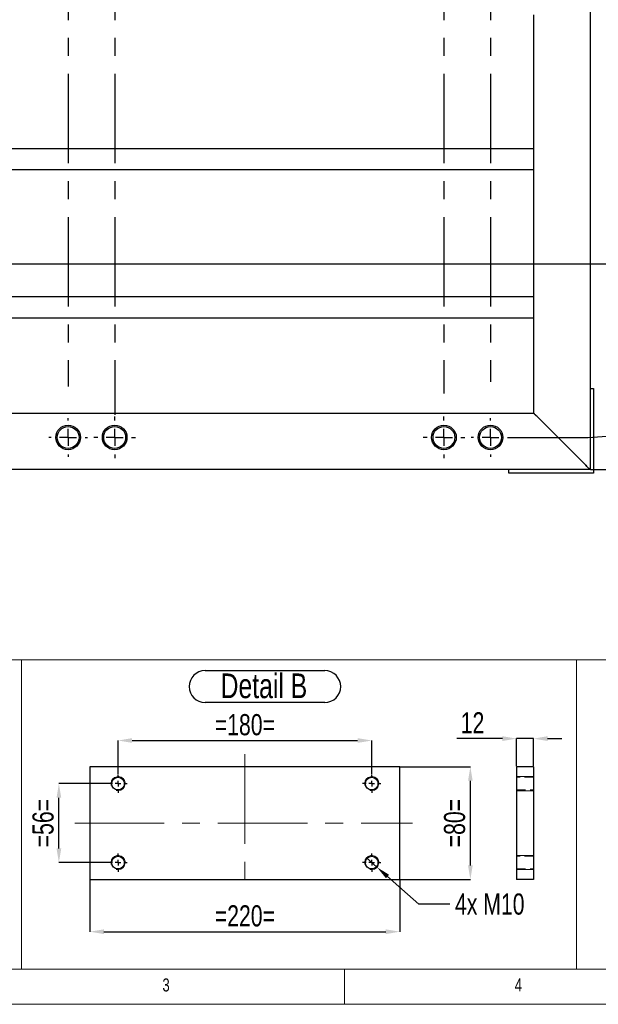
# Model space of a CAD drawing. Header units: millimetres. Extents: x 5 to 589, y 5 to 415.
# Tile 2 of 17: x 101 to 183, y 5 to 145. Entities that reach past the tile are written whole.
import ezdxf

# ---------------------------------------------------------------- set-up
doc = ezdxf.new("R2010")
doc.units = ezdxf.units.MM
doc.header["$PDSIZE"] = -1
doc.linetypes.add('CENTERX2', pattern=[20.32, 12.7, -2.54, 2.54, -2.54])
doc.linetypes.add('HIDDEN', pattern=[1.905, 1.27, -0.635])
for name, color, linetype in [('COTES', 1, 'Continuous'), ('NOTES', 6, 'Continuous'), ('TRAIT-FINS', 9, 'Continuous'), ('TRAIT-MIXTES', 3, 'CENTERX2'), ('TRAIT-TIRET', 2, 'HIDDEN')]:
    doc.layers.add(name, color=color, linetype=linetype)
doc.layers.add('TRAIT-FORT', color=4, linetype='Continuous', lineweight=25)
doc.styles.add('SLDTEXTSTYLE0', font='TXT', dxfattribs={"width": 0.75})
doc.dimstyles.new('SLDDIMSTYLE1', dxfattribs={"dimtxt": 3, "dimasz": 2, "dimexe": 0, "dimexo": 0.0625, "dimgap": 0.75, "dimtad": 0, "dimtih": 1, "dimtoh": 1, "dimdec": 0, "dimlfac": 10, "dimrnd": 1e-09, "dimzin": 12, "dimdsep": 46, "dimtxsty": 'SLDTEXTSTYLE0', "dimsah": 1, "dimcen": 0.09, "dimadec": 0, "dimazin": 3, "dimtfac": 1, "dimtdec": 0, "dimtofl": 0, "dimtmove": 0, "dimatfit": 3, "dimfxl": 1, "dimfrac": 2, "dimtolj": 1, "dimtzin": 12, "dimarcsym": 0})
doc.dimstyles.new('SLDDIMSTYLE4', dxfattribs={"dimtxt": 3, "dimasz": 2, "dimexe": 0, "dimexo": 0.0625, "dimgap": 0.75, "dimtad": 0, "dimtih": 1, "dimtoh": 1, "dimdec": 0, "dimlfac": 5, "dimrnd": 1e-09, "dimzin": 12, "dimdsep": 46, "dimtxsty": 'SLDTEXTSTYLE0', "dimblk1": 'NONE', "dimsah": 1, "dimcen": 0, "dimadec": 0, "dimazin": 3, "dimtfac": 1, "dimtdec": 0, "dimtmove": 0, "dimatfit": 3, "dimldrblk": 'NONE', "dimfxl": 1, "dimfrac": 2, "dimtolj": 1, "dimtzin": 12, "dimarcsym": 0})
doc.dimstyles.new('SLDDIMSTYLE5', dxfattribs={"dimtxt": 3, "dimasz": 2, "dimexe": 0, "dimexo": 0.0625, "dimgap": 0.75, "dimtad": 1, "dimdec": 0, "dimlfac": 5, "dimrnd": 1e-09, "dimzin": 12, "dimdsep": 46, "dimtxsty": 'SLDTEXTSTYLE0', "dimsah": 1, "dimcen": 0.09, "dimadec": 0, "dimazin": 3, "dimtfac": 1, "dimtdec": 0, "dimtofl": 0, "dimtmove": 0, "dimatfit": 3, "dimfxl": 1, "dimfrac": 2, "dimtolj": 1, "dimtzin": 12, "dimarcsym": 0})
doc.dimstyles.new('SLDDIMSTYLE6', dxfattribs={"dimtxt": 3, "dimasz": 2, "dimexe": 0, "dimexo": 0.0625, "dimgap": 0.75, "dimtad": 1, "dimdec": 0, "dimlfac": 5, "dimrnd": 1e-09, "dimzin": 12, "dimdsep": 46, "dimtxsty": 'SLDTEXTSTYLE0', "dimsah": 1, "dimcen": 0.09, "dimadec": 0, "dimazin": 3, "dimtfac": 1, "dimtdec": 0, "dimtmove": 0, "dimatfit": 0, "dimfxl": 1, "dimfrac": 2, "dimtolj": 1, "dimtzin": 12, "dimarcsym": 0})

# ---------------------------------------------------------------- blocks, each defined once
blk = doc.blocks.new('_D_4')
at = {"layer": 'COTES', "color": 0, "lineweight": -2, "transparency": 16777216}
blk.add_line((73.28, 110.02), (189.58, 110.02), dxfattribs=at)
at = {"layer": 'Defpoints', "color": 0, "transparency": 16777216}
for p in [(181.85, 367.85), (73.22, 110.02), (189.58, 110.02)]:
    blk.add_point(p, dxfattribs=at)
at = {"layer": 'COTES', "color": 0, "transparency": 16777216, "insert": (194.46, 110.02), "char_height": 3, "attachment_point": 5, "style": 'SLDTEXTSTYLE0'}
blk.add_mtext('\\A1;2578', dxfattribs=at)
blk = doc.blocks.new('_D_5')
at = {"layer": 'COTES', "color": 0, "lineweight": -2, "transparency": 16777216}
for p, q in [((170.54, 85.4), (181.58, 85.4)), ((181.58, 85.4), (185.58, 85.66)), ((185.58, 85.66), (189.58, 85.66))]:
    blk.add_line(p, q, dxfattribs=at)
at = {"layer": 'Defpoints', "color": 0, "transparency": 16777216}
for p in [(181.85, 367.85), (170.48, 85.4), (189.58, 85.66)]:
    blk.add_point(p, dxfattribs=at)
at = {"layer": 'COTES', "color": 0, "transparency": 16777216, "insert": (194.46, 85.66), "char_height": 3, "attachment_point": 5, "style": 'SLDTEXTSTYLE0'}
blk.add_mtext('\\A1;2824', dxfattribs=at)
blk = doc.blocks.new('_D_6')
at = {"layer": 'COTES', "color": 0, "lineweight": -2, "transparency": 16777216}
blk.add_line((181.92, 80.85), (189.58, 80.85), dxfattribs=at)
at = {"layer": 'Defpoints', "color": 0, "transparency": 16777216}
for p in [(181.85, 367.85), (181.85, 80.85), (189.58, 80.85)]:
    blk.add_point(p, dxfattribs=at)
at = {"layer": 'COTES', "color": 0, "transparency": 16777216, "insert": (194.27, 80.85), "char_height": 3, "attachment_point": 5, "style": 'SLDTEXTSTYLE0'}
blk.add_mtext('\\A1;2870', dxfattribs=at)
blk = doc.blocks.new('SW_CENTERMARKSYMBOL_0')
at = {"layer": 'TRAIT-MIXTES', "color": 0}
blk.add_line((0, -2.4), (0, -270.27), dxfattribs=at)
blk = doc.blocks.new('SW_CENTERMARKSYMBOL_1')
at = {"layer": 'TRAIT-MIXTES', "color": 0}
blk.add_line((0, -2.4), (0, -274.3), dxfattribs=at)
blk = doc.blocks.new('SW_CENTERMARKSYMBOL_2')
at = {"layer": 'TRAIT-MIXTES', "color": 0}
blk.add_line((0, -2.4), (0, -271.27), dxfattribs=at)
blk = doc.blocks.new('SW_CENTERMARKSYMBOL_3')
at = {"layer": 'TRAIT-MIXTES', "color": 0}
blk.add_line((0, -2.4), (0, -269.6), dxfattribs=at)
blk = doc.blocks.new('SW_CENTERMARKSYMBOL_8')
at = {"layer": 'TRAIT-MIXTES', "color": 0}
for p, q in [((0, 2.4), (0, 2.75)), ((-2.4, 0), (-2.75, 0)), ((0, 0), (-1.2, 0)), ((0, 0), (0, 1.2)), ((0, 0), (0, -1.2)), ((0, 0), (1.2, 0)), ((2.4, 0), (2.75, 0)), ((0, -2.4), (0, -2.75))]:
    blk.add_line(p, q, dxfattribs=at)
blk = doc.blocks.new('SW_CENTERMARKSYMBOL_9')
at = {"layer": 'TRAIT-MIXTES', "color": 0}
for p, q in [((0, 2.4), (0, 2.95)), ((-2.4, 0), (-2.95, 0)), ((0, 0), (-1.2, 0)), ((0, 0), (0, 1.2)), ((0, 0), (0, -1.2)), ((0, 0), (1.2, 0)), ((2.4, 0), (2.95, 0)), ((0, -2.4), (0, -2.95))]:
    blk.add_line(p, q, dxfattribs=at)
blk = doc.blocks.new('SW_CENTERMARKSYMBOL_10')
at = {"layer": 'TRAIT-MIXTES', "color": 0}
for p, q in [((0, 2.4), (0, 2.95)), ((-2.4, 0), (-2.95, 0)), ((0, 0), (-1.2, 0)), ((0, 0), (0, 1.2)), ((0, 0), (0, -1.2)), ((0, 0), (1.2, 0)), ((2.4, 0), (2.95, 0)), ((0, -2.4), (0, -2.95))]:
    blk.add_line(p, q, dxfattribs=at)
blk = doc.blocks.new('SW_CENTERMARKSYMBOL_11')
at = {"layer": 'TRAIT-MIXTES', "color": 0}
for p, q in [((0, 2.4), (0, 2.75)), ((-2.4, 0), (-2.75, 0)), ((0, 0), (-1.2, 0)), ((0, 0), (0, 1.2)), ((0, 0), (0, -1.2)), ((0, 0), (1.2, 0)), ((2.4, 0), (2.75, 0)), ((0, -2.4), (0, -2.75))]:
    blk.add_line(p, q, dxfattribs=at)
blk = doc.blocks.new('_D_37')
at = {"layer": 'COTES', "color": 0, "lineweight": -2, "transparency": 16777216}
for p, q in [((114.87, 37.67), (114.87, 42.41)), ((116.87, 42.41), (148.87, 42.41)), ((150.87, 37.67), (150.87, 42.41))]:
    blk.add_line(p, q, dxfattribs=at)
at = {"layer": 'COTES', "color": 0, "transparency": 16777216}
for points in [[(116.87, 42.75), (116.87, 42.08), (114.87, 42.41)], [(148.87, 42.75), (148.87, 42.08), (150.87, 42.41)]]:
    blk.add_solid(points, dxfattribs=at)
at = {"layer": 'Defpoints', "color": 0, "transparency": 16777216}
for p in [(150.87, 42.41), (114.87, 37.6), (150.87, 37.6)]:
    blk.add_point(p, dxfattribs=at)
at = {"layer": 'COTES', "color": 0, "transparency": 16777216, "insert": (132.87, 46.16), "char_height": 3, "attachment_point": 2, "style": 'SLDTEXTSTYLE0'}
blk.add_mtext('\\A1;=180=', dxfattribs=at)
blk = doc.blocks.new('_D_38')
at = {"layer": 'COTES', "color": 0, "lineweight": -2, "transparency": 16777216}
for p, q in [((110.87, 22.64), (110.87, 15.3)), ((154.87, 22.64), (154.87, 15.3)), ((112.87, 15.3), (152.87, 15.3))]:
    blk.add_line(p, q, dxfattribs=at)
at = {"layer": 'COTES', "color": 0, "transparency": 16777216}
for points in [[(112.87, 15.63), (112.87, 14.96), (110.87, 15.3)], [(152.87, 15.63), (152.87, 14.96), (154.87, 15.3)]]:
    blk.add_solid(points, dxfattribs=at)
at = {"layer": 'Defpoints', "color": 0, "transparency": 16777216}
for p in [(110.87, 22.7), (154.87, 22.7), (154.87, 15.3)]:
    blk.add_point(p, dxfattribs=at)
at = {"layer": 'COTES', "color": 0, "transparency": 16777216, "insert": (132.87, 19.05), "char_height": 3, "attachment_point": 2, "style": 'SLDTEXTSTYLE0'}
blk.add_mtext('\\A1;=220=', dxfattribs=at)
blk = doc.blocks.new('_D_39')
at = {"layer": 'COTES', "color": 0, "lineweight": -2, "transparency": 16777216}
for p, q in [((113.51, 36.3), (106.47, 36.3)), ((106.47, 27.1), (106.47, 34.3)), ((113.51, 25.1), (106.47, 25.1))]:
    blk.add_line(p, q, dxfattribs=at)
at = {"layer": 'COTES', "color": 0, "transparency": 16777216}
for points in [[(106.14, 34.3), (106.81, 34.3), (106.47, 36.3)], [(106.14, 27.1), (106.81, 27.1), (106.47, 25.1)]]:
    blk.add_solid(points, dxfattribs=at)
at = {"layer": 'Defpoints', "color": 0, "transparency": 16777216}
for p in [(106.47, 36.3), (113.57, 36.3), (113.57, 25.1)]:
    blk.add_point(p, dxfattribs=at)
at = {"layer": 'COTES', "color": 0, "transparency": 16777216, "insert": (102.72, 30.7), "char_height": 3, "attachment_point": 2, "rotation": 90, "style": 'SLDTEXTSTYLE0'}
blk.add_mtext('\\A1;=56=', dxfattribs=at)
blk = doc.blocks.new('_D_40')
at = {"layer": 'COTES', "color": 0, "lineweight": -2, "transparency": 16777216}
for p, q in [((154.93, 38.7), (164.87, 38.7)), ((164.87, 24.7), (164.87, 36.7)), ((154.93, 22.7), (164.87, 22.7))]:
    blk.add_line(p, q, dxfattribs=at)
at = {"layer": 'COTES', "color": 0, "transparency": 16777216}
for points in [[(164.54, 36.7), (165.2, 36.7), (164.87, 38.7)], [(164.54, 24.7), (165.2, 24.7), (164.87, 22.7)]]:
    blk.add_solid(points, dxfattribs=at)
at = {"layer": 'Defpoints', "color": 0, "transparency": 16777216}
for p in [(154.87, 38.7), (164.87, 38.7), (154.87, 22.7)]:
    blk.add_point(p, dxfattribs=at)
at = {"layer": 'COTES', "color": 0, "transparency": 16777216, "insert": (161.12, 30.7), "char_height": 3, "attachment_point": 2, "rotation": 90, "style": 'SLDTEXTSTYLE0'}
blk.add_mtext('\\A1;=80=', dxfattribs=at)
blk = doc.blocks.new('_D_41')
at = {"layer": 'COTES', "color": 0, "lineweight": -2, "transparency": 16777216}
for p, q in [((150.12, 25.76), (151.62, 24.44)), ((157.54, 19.22), (153.12, 23.12)), ((161.94, 19.22), (157.54, 19.22))]:
    blk.add_line(p, q, dxfattribs=at)
at = {"layer": 'COTES', "color": 0, "transparency": 16777216}
blk.add_solid([(153.34, 23.37), (152.9, 22.87), (151.62, 24.44)], dxfattribs=at)
at = {"layer": 'Defpoints', "color": 0, "transparency": 16777216}
for p in [(150.12, 25.76), (151.62, 24.44)]:
    blk.add_point(p, dxfattribs=at)
at = {"layer": 'COTES', "color": 0, "transparency": 16777216, "insert": (162.69, 20.72), "char_height": 3, "attachment_point": 1, "style": 'SLDTEXTSTYLE0'}
blk.add_mtext('\\A1;4x M10', dxfattribs=at)
blk = doc.blocks.new('_NONE')
blk = doc.blocks.new('SW_NOTE_35')
at = {"layer": 'NOTES', "color": 0}
for p, q in [((-0.03, 4.91), (16.95, 4.91)), ((16.95, 0.38), (-0.03, 0.38))]:
    blk.add_line(p, q, dxfattribs=at)
for centre, start, end in [((-0.03, 2.65), 90, 270), ((16.95, 2.65), 270, 90)]:
    blk.add_arc(centre, 2.26, start, end, dxfattribs=at)
at = {"layer": 'NOTES', "color": 0, "insert": (8.31, 4.51), "char_height": 3.5, "attachment_point": 2, "style": 'SLDTEXTSTYLE0'}
blk.add_mtext('Detail B', dxfattribs=at)
blk = doc.blocks.new('SW_CENTERMARKSYMBOL_14')
at = {"layer": 'TRAIT-MIXTES', "color": 0}
for p, q in [((-0.8, 0), (-1.3, 0)), ((0, 0), (-0.4, 0)), ((0, 0.8), (0, 1.3)), ((0, 0), (0, 0.4)), ((0, 0), (0, -0.4)), ((0, 0), (0.4, 0)), ((0.8, 0), (1.3, 0)), ((0, -0.8), (0, -1.3))]:
    blk.add_line(p, q, dxfattribs=at)
blk = doc.blocks.new('SW_CENTERMARKSYMBOL_15')
at = {"layer": 'TRAIT-MIXTES', "color": 0}
for p, q in [((-0.8, 0), (-1.3, 0)), ((0, 0), (-0.4, 0)), ((0, 0.8), (0, 1.3)), ((0, 0), (0, 0.4)), ((0, 0), (0, -0.4)), ((0, 0), (0.4, 0)), ((0.8, 0), (1.3, 0)), ((0, -0.8), (0, -1.3))]:
    blk.add_line(p, q, dxfattribs=at)
blk = doc.blocks.new('SW_CENTERMARKSYMBOL_16')
at = {"layer": 'TRAIT-MIXTES', "color": 0}
for p, q in [((-0.8, 0), (-1.3, 0)), ((0, 0), (-0.4, 0)), ((0, 0.8), (0, 1.3)), ((0, 0), (0, 0.4)), ((0, 0), (0, -0.4)), ((0, 0), (0.4, 0)), ((0.8, 0), (1.3, 0)), ((0, -0.8), (0, -1.3))]:
    blk.add_line(p, q, dxfattribs=at)
blk = doc.blocks.new('SW_CENTERMARKSYMBOL_17')
at = {"layer": 'TRAIT-MIXTES', "color": 0}
for p, q in [((-0.8, 0), (-1.3, 0)), ((0, 0), (-0.4, 0)), ((0, 0.8), (0, 1.3)), ((0, 0), (0, 0.4)), ((0, 0), (0, -0.4)), ((0, 0), (0.4, 0)), ((0.8, 0), (1.3, 0)), ((0, -0.8), (0, -1.3))]:
    blk.add_line(p, q, dxfattribs=at)
blk = doc.blocks.new('_D_67')
at = {"layer": 'COTES', "color": 0, "lineweight": -2, "transparency": 16777216}
for p, q in [((169.43, 42.68), (162.93, 42.68)), ((171.43, 38.77), (171.43, 42.68)), ((173.83, 42.68), (171.43, 42.68)), ((173.83, 38.77), (173.83, 42.68)), ((175.83, 42.68), (177.83, 42.68))]:
    blk.add_line(p, q, dxfattribs=at)
at = {"layer": 'COTES', "color": 0, "transparency": 16777216}
for points in [[(169.43, 43.02), (169.43, 42.35), (171.43, 42.68)], [(175.83, 43.02), (175.83, 42.35), (173.83, 42.68)]]:
    blk.add_solid(points, dxfattribs=at)
at = {"layer": 'Defpoints', "color": 0, "transparency": 16777216}
for p in [(171.43, 42.68), (171.43, 38.7), (173.83, 38.7)]:
    blk.add_point(p, dxfattribs=at)
at = {"layer": 'COTES', "color": 0, "transparency": 16777216, "insert": (165.18, 46.43), "char_height": 3, "attachment_point": 2, "style": 'SLDTEXTSTYLE0'}
blk.add_mtext('\\A1;12', dxfattribs=at)

msp = doc.modelspace()

# ---------------------------------------------------------------- linework, layer by layer
at = {"lineweight": 18}
for p, q in [((10, 53.87), (256.32, 53.87)), ((101.17, 53.87), (101.17, 10)), ((101.17, 10), (101.17, 53.87)), ((179.91, 53.87), (179.91, 10)), ((10, 10), (101.17, 10)), ((10, 10), (584, 10)), ((101.17, 10), (256.32, 10)), ((147, 5), (147, 10)), ((5, 5), (589, 5))]:
    msp.add_line(p, q, dxfattribs=at)
at = {"layer": 'TRAIT-FINS', "lineweight": 18}
for p, q in [((173.83, 37.3), (171.43, 37.3)), ((173.83, 37.3), (171.43, 37.3)), ((171.43, 35.3), (171.43, 35.4)), ((171.43, 35.3), (171.43, 35.4)), ((173.83, 35.3), (171.43, 35.3)), ((173.83, 35.3), (171.43, 35.3)), ((173.83, 26.1), (171.43, 26.1)), ((173.83, 26.1), (171.43, 26.1)), ((171.43, 24.1), (171.43, 24.2)), ((171.43, 24.1), (171.43, 24.2)), ((173.83, 24.1), (171.43, 24.1)), ((173.83, 24.1), (171.43, 24.1))]:
    msp.add_line(p, q, dxfattribs=at)
for centre in [(114.87, 36.3), (150.87, 36.3), (114.87, 25.1), (150.87, 25.1)]:
    msp.add_arc(centre, 1, 255, 195, dxfattribs=at)
at = {"layer": 'TRAIT-FORT', "lineweight": 25}
for p, q in [((181.85, 367.85), (181.85, 80.85)), ((173.85, 145.35), (173.85, 126.35)), ((173.85, 126.35), (61.85, 126.35)), ((173.85, 126.35), (173.85, 125.75)), ((173.85, 125.75), (173.85, 123.95)), ((173.85, 123.35), (77.85, 123.35)), ((173.85, 123.95), (173.85, 123.35)), ((173.85, 123.35), (173.85, 105.35)), ((173.85, 105.35), (77.85, 105.35)), ((173.85, 105.35), (173.85, 104.75)), ((173.85, 104.75), (173.85, 102.95)), ((61.85, 102.35), (173.85, 102.35)), ((173.85, 102.95), (173.85, 102.35)), ((173.85, 102.35), (173.85, 88.85)), ((181.85, 92.35), (182.35, 92.35)), ((182.35, 92.35), (182.35, 80.35)), ((61.85, 88.85), (173.85, 88.85)), ((181.25, 81.45), (174.45, 88.25)), ((181.85, 80.85), (53.85, 80.85)), ((170.35, 80.35), (170.35, 80.85)), ((182.35, 80.35), (170.35, 80.35)), ((154.87, 38.7), (110.87, 38.7)), ((110.87, 38.7), (110.87, 22.7)), ((154.87, 22.7), (154.87, 38.7)), ((173.83, 38.7), (171.43, 38.7)), ((171.43, 38.7), (171.43, 22.7)), ((173.83, 38.7), (173.83, 22.7)), ((110.87, 22.7), (154.87, 22.7)), ((173.83, 22.7), (171.43, 22.7))]:
    msp.add_line(p, q, dxfattribs=at)
at = {"layer": 'TRAIT-FORT', "lineweight": 25, "flags": 128}
for points in [[(174.45, 88.25), (174.34, 88.36), (174.22, 88.48), (174.12, 88.58), (174.03, 88.67), (173.96, 88.74), (173.9, 88.8), (173.87, 88.83), (173.85, 88.85)], [(173.85, 88.85), (173.86, 88.84), (173.89, 88.81), (173.94, 88.77), (173.99, 88.71), (174.07, 88.63), (174.15, 88.55), (174.25, 88.45), (174.35, 88.35), (174.45, 88.25)], [(181.25, 81.45), (181.36, 81.34), (181.46, 81.24), (181.55, 81.15), (181.64, 81.06), (181.71, 80.99), (181.77, 80.93), (181.82, 80.88), (181.85, 80.86), (181.85, 80.85)]]:
    msp.add_lwpolyline(points, dxfattribs=at)
at = {"layer": 'TRAIT-FORT', "lineweight": 25}
for centre, radius in [((107.78, 85.4), 1.75), ((107.78, 85.4), 1.55), ((114.39, 85.4), 1.75), ((114.39, 85.4), 1.55), ((161.12, 85.4), 1.75), ((161.12, 85.4), 1.55), ((167.73, 85.4), 1.75), ((167.73, 85.4), 1.55), ((114.87, 36.3), 0.9), ((150.87, 36.3), 0.9), ((114.87, 25.1), 0.9), ((150.87, 25.1), 0.9)]:
    msp.add_circle(centre, radius, dxfattribs=at)
msp.add_arc((134.05, 33.66), 67.17, 44.629, 45.3528, dxfattribs=at)
at = {"layer": 'TRAIT-MIXTES', "lineweight": 18}
for p, q in [((132.87, 40.46), (132.87, 20.19)), ((108.72, 30.7), (156.67, 30.7))]:
    msp.add_line(p, q, dxfattribs=at)
at = {"layer": 'TRAIT-TIRET'}
for p, q in [((173.83, 37.2), (171.43, 37.2)), ((171.43, 35.4), (173.83, 35.4)), ((173.83, 26), (171.43, 26)), ((171.43, 24.2), (173.83, 24.2))]:
    msp.add_line(p, q, dxfattribs=at)

# ---------------------------------------------------------------- block references
at = {"layer": 'NOTES'}
msp.add_blockref('SW_NOTE_35', (127.26, 47.41), dxfattribs=at)
at = {"layer": 'TRAIT-MIXTES'}
for name, p in [('SW_CENTERMARKSYMBOL_0', (107.78, 362.9)), ('SW_CENTERMARKSYMBOL_1', (114.39, 362.9)), ('SW_CENTERMARKSYMBOL_2', (161.12, 362.9)), ('SW_CENTERMARKSYMBOL_3', (167.73, 362.9)), ('SW_CENTERMARKSYMBOL_8', (107.78, 85.4)), ('SW_CENTERMARKSYMBOL_9', (114.39, 85.4)), ('SW_CENTERMARKSYMBOL_10', (161.12, 85.4)), ('SW_CENTERMARKSYMBOL_11', (167.73, 85.4)), ('SW_CENTERMARKSYMBOL_15', (114.87, 36.3)), ('SW_CENTERMARKSYMBOL_17', (150.87, 36.3)), ('SW_CENTERMARKSYMBOL_14', (114.87, 25.1)), ('SW_CENTERMARKSYMBOL_16', (150.87, 25.1))]:
    msp.add_blockref(name, p, dxfattribs=at)

# ---------------------------------------------------------------- texts
at = {"layer": 'NOTES', "char_height": 1.85, "attachment_point": 1, "style": 'SLDTEXTSTYLE0'}
for s, insert in [('3', (121.17, 8.67)), ('4', (171.17, 8.67))]:
    msp.add_mtext(s, dxfattribs=dict(at, insert=insert))

# ---------------------------------------------------------------- dimensions: what is measured, and where the dimension line sits
at = {"layer": 'COTES'}
for feature_location, offset, origin, picture, middle in [((73.22, 110.02), (116.36, 0), (181.85, 367.85), '_D_4', (194.46, 110.02)), ((170.4755, 85.4039), (19.1059, 0.2524), (181.8546, 367.8462), '_D_5', (194.4564, 85.6563)), ((181.85, 80.85), (7.73, 0), (181.85, 367.85), '_D_6', (194.27, 80.85))]:
    dim = msp.add_ordinate_dim(feature_location=feature_location, offset=offset, dtype=0, origin=origin, dimstyle='SLDDIMSTYLE1', dxfattribs=at)
    dim.commit()
    dim.dimension.update_dxf_attribs({"geometry": picture, "text_midpoint": middle})
dim = msp.add_linear_dim(base=(150.87, 42.41), p1=(114.87, 37.6), p2=(150.87, 37.6), text='=<>=', dimstyle='SLDDIMSTYLE5', dxfattribs=at)
dim.commit()
dim.dimension.update_dxf_attribs({"geometry": '_D_37', "text_midpoint": (132.87, 42.41), "dimtype": 160})
dim = msp.add_linear_dim(base=(171.43, 42.68), p1=(173.83, 38.7), p2=(171.43, 38.7), angle=0, dimstyle='SLDDIMSTYLE6', dxfattribs=at)
dim.commit()
dim.dimension.update_dxf_attribs({"geometry": '_D_67', "text_midpoint": (165.18, 42.68), "dimtype": 160})
for base, p1, p2, angle, picture, middle in [((164.87, 38.7), (154.87, 22.7), (154.87, 38.7), 90, '_D_40', (164.87, 30.7)), ((106.47, 36.3), (113.57, 25.1), (113.57, 36.3), 90, '_D_39', (106.47, 30.7)), ((154.87, 15.3), (110.87, 22.7), (154.87, 22.7), 0, '_D_38', (132.87, 15.3))]:
    dim = msp.add_linear_dim(base=base, p1=p1, p2=p2, angle=angle, text='=<>=', dimstyle='SLDDIMSTYLE5', dxfattribs=at)
    dim.commit()
    dim.dimension.update_dxf_attribs({"geometry": picture, "text_midpoint": middle, "dimtype": 160})
dim = msp.add_diameter_dim_2p(p1=(150.12, 25.76), p2=(151.62, 24.44), text='4x M10', dimstyle='SLDDIMSTYLE4', override={"dimpost": '<>'}, dxfattribs=at)
dim.commit()
dim.dimension.update_dxf_attribs({"geometry": '_D_41', "text_midpoint": (168.51, 19.22), "dimtype": 163})

doc.saveas('drawing.dxf')
